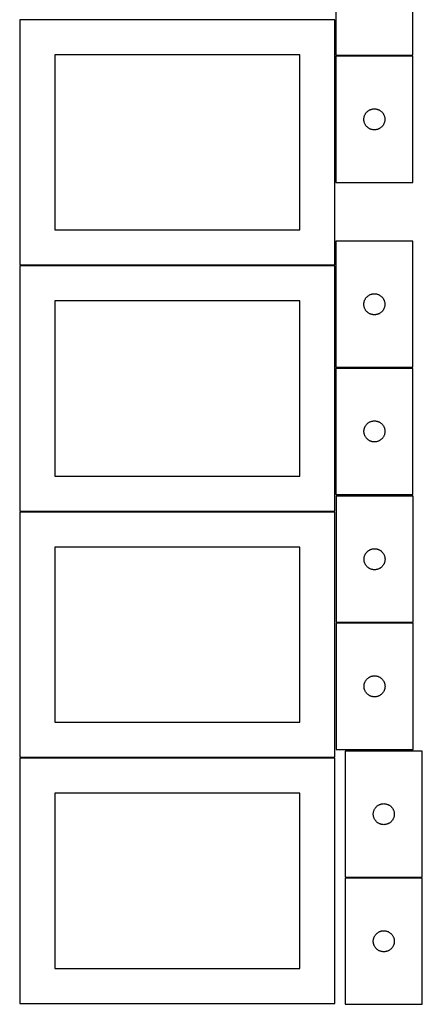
# Model space of a CAD drawing. Header units: millimetres. Extents: x 7 to 1493, y 7 to 2993.
# Tile 2 of 12: x 910 to 1485, y 7 to 1412. Entities that reach past the tile are written whole.
import ezdxf

# ---------------------------------------------------------------- set-up
doc = ezdxf.new("R2010")
doc.units = ezdxf.units.MM
doc.layers.add('COMMON', color=5, linetype='CONTINUOUS', true_color=0x0000ff)
doc.layers.add('CUT', color=7, linetype='CONTINUOUS', true_color=0x000000)

msp = doc.modelspace()

# ---------------------------------------------------------------- linework, layer by layer
at = {"layer": 'COMMON'}
for p, q in [((1360.299609, 1412.338757), (1360.299609, 1361.673126)), ((1360.299609, 1360.173125), (1360.299609, 1180.173125)), ((1471.04961, 1360.923126), (1361.04961, 1360.923126)), ((1360.299609, 1096.116913), (1360.299609, 1062.338757)), ((1359.549609, 1061.588757), (909.549609, 1061.588757)), ((1360.299609, 1060.838756), (1360.299609, 916.116913)), ((1361.159167, 915.366912), (1471.04961, 915.366912)), ((909.549609, 710.088755), (1359.549609, 710.088755)), ((1471.312111, 551.328945), (1361.312111, 551.328945)), ((1359.549609, 358.588755), (909.549609, 358.588755)), ((1484.557177, 187.298615), (1374.557177, 187.298615))]:
    msp.add_line(p, q, dxfattribs=at)
at = {"layer": 'CUT'}
for p, q in [((1361.04961, 1541.673126), (1361.04961, 1361.673126)), ((1471.04961, 1361.673126), (1471.04961, 1541.673126)), ((1359.549609, 1412.338757), (909.549609, 1412.338757)), ((909.549609, 1412.338757), (909.549609, 1062.338757)), ((1359.549609, 1062.338757), (1359.549609, 1412.338757)), ((1309.549609, 1362.338757), (959.549609, 1362.338757)), ((959.549609, 1362.338757), (959.549609, 1112.338757)), ((1309.549609, 1112.338757), (1309.549609, 1362.338757)), ((1361.04961, 1361.673126), (1471.04961, 1361.673126)), ((1471.04961, 1360.173125), (1361.04961, 1360.173125)), ((1361.04961, 1360.173125), (1361.04961, 1180.173125)), ((1471.04961, 1180.173125), (1471.04961, 1360.173125)), ((1404.052021, 1279.176339), (1404.531403, 1279.782022)), ((1404.531403, 1279.782022), (1405.04133, 1280.362225)), ((1405.04133, 1280.362225), (1405.580448, 1280.915407)), ((1405.580448, 1280.915407), (1406.147328, 1281.440104)), ((1406.147328, 1281.440104), (1406.740468, 1281.934922)), ((1406.740468, 1281.934922), (1407.358294, 1282.39855)), ((1407.358294, 1282.39855), (1407.999167, 1282.829758)), ((1407.999167, 1282.829758), (1408.661389, 1283.227403)), ((1408.661389, 1283.227403), (1409.343203, 1283.590431)), ((1409.343203, 1283.590431), (1410.042801, 1283.917878)), ((1410.042801, 1283.917878), (1410.758329, 1284.208877)), ((1410.758329, 1284.208877), (1411.487888, 1284.462655)), ((1411.487888, 1284.462655), (1412.229543, 1284.678541)), ((1412.229543, 1284.678541), (1412.981329, 1284.85596)), ((1412.981329, 1284.85596), (1413.741251, 1284.994443)), ((1413.741251, 1284.994443), (1414.507295, 1285.093623)), ((1414.507295, 1285.093623), (1415.277429, 1285.153236)), ((1415.277429, 1285.153236), (1416.04961, 1285.173125)), ((1416.04961, 1285.173125), (1416.821791, 1285.153236)), ((1416.821791, 1285.153236), (1417.591925, 1285.093623)), ((1417.591925, 1285.093623), (1418.357969, 1284.994443)), ((1418.357969, 1284.994443), (1419.117891, 1284.85596)), ((1419.117891, 1284.85596), (1419.869677, 1284.678541)), ((1419.869677, 1284.678541), (1420.611332, 1284.462655)), ((1420.611332, 1284.462655), (1421.340891, 1284.208877)), ((1421.340891, 1284.208877), (1422.056419, 1283.917878)), ((1422.056419, 1283.917878), (1422.756017, 1283.590431)), ((1422.756017, 1283.590431), (1423.437831, 1283.227403)), ((1423.437831, 1283.227403), (1424.100053, 1282.829758)), ((1424.100053, 1282.829758), (1424.740926, 1282.39855)), ((1424.740926, 1282.39855), (1425.358752, 1281.934922)), ((1425.358752, 1281.934922), (1425.951892, 1281.440104)), ((1425.951892, 1281.440104), (1426.518772, 1280.915407)), ((1426.518772, 1280.915407), (1427.05789, 1280.362225)), ((1427.05789, 1280.362225), (1427.567817, 1279.782022)), ((1427.567817, 1279.782022), (1428.047199, 1279.176339)), ((1401.054583, 1270.559343), (1401.094347, 1271.330757)), ((1401.054583, 1269.786906), (1401.054583, 1270.559343)), ((1401.094347, 1269.015493), (1401.054583, 1269.786906)), ((1401.094347, 1271.330757), (1401.17377, 1272.0991)), ((1401.17377, 1268.247149), (1401.094347, 1269.015493)), ((1401.17377, 1272.0991), (1401.292641, 1272.862336)), ((1401.292641, 1267.483913), (1401.17377, 1268.247149)), ((1401.292641, 1272.862336), (1401.450644, 1273.618441)), ((1401.450644, 1266.727808), (1401.292641, 1267.483913)), ((1401.450644, 1273.618441), (1401.647362, 1274.365409)), ((1401.647362, 1265.98084), (1401.450644, 1266.727808)), ((1401.647362, 1274.365409), (1401.882272, 1275.10126)), ((1401.882272, 1265.244989), (1401.647362, 1265.98084)), ((1401.882272, 1275.10126), (1402.15475, 1275.824043)), ((1402.15475, 1275.824043), (1402.464076, 1276.53184)), ((1402.464076, 1276.53184), (1402.809428, 1277.222776)), ((1402.809428, 1277.222776), (1403.189891, 1277.895017)), ((1403.189891, 1277.895017), (1403.604455, 1278.54678)), ((1403.604455, 1278.54678), (1404.052021, 1279.176339)), ((1428.047199, 1279.176339), (1428.494765, 1278.54678)), ((1428.494765, 1278.54678), (1428.909329, 1277.895017)), ((1428.909329, 1277.895017), (1429.289792, 1277.222776)), ((1429.289792, 1277.222776), (1429.635144, 1276.53184)), ((1429.635144, 1276.53184), (1429.94447, 1275.824043)), ((1429.94447, 1275.824043), (1430.216948, 1275.10126)), ((1430.216948, 1275.10126), (1430.451858, 1274.365409)), ((1430.451858, 1265.98084), (1430.216948, 1265.244989)), ((1430.451858, 1274.365409), (1430.648576, 1273.618441)), ((1430.648576, 1266.727808), (1430.451858, 1265.98084)), ((1430.648576, 1273.618441), (1430.806579, 1272.862336)), ((1430.806579, 1267.483913), (1430.648576, 1266.727808)), ((1430.806579, 1272.862336), (1430.92545, 1272.0991)), ((1430.92545, 1268.247149), (1430.806579, 1267.483913)), ((1430.92545, 1272.0991), (1431.004873, 1271.330757)), ((1431.004873, 1269.015493), (1430.92545, 1268.247149)), ((1431.004873, 1271.330757), (1431.044637, 1270.559343)), ((1431.044637, 1269.786906), (1431.004873, 1269.015493)), ((1431.044637, 1270.559343), (1431.044637, 1269.786906)), ((1402.15475, 1264.522206), (1401.882272, 1265.244989)), ((1402.464076, 1263.814409), (1402.15475, 1264.522206)), ((1402.809428, 1263.123473), (1402.464076, 1263.814409)), ((1403.189891, 1262.451233), (1402.809428, 1263.123473)), ((1403.604455, 1261.799469), (1403.189891, 1262.451233)), ((1404.052021, 1261.16991), (1403.604455, 1261.799469)), ((1404.531403, 1260.564227), (1404.052021, 1261.16991)), ((1405.04133, 1259.984025), (1404.531403, 1260.564227)), ((1405.580448, 1259.430842), (1405.04133, 1259.984025)), ((1406.147328, 1258.906146), (1405.580448, 1259.430842)), ((1406.740468, 1258.411328), (1406.147328, 1258.906146)), ((1407.358294, 1257.9477), (1406.740468, 1258.411328)), ((1407.999167, 1257.516491), (1407.358294, 1257.9477)), ((1408.661389, 1257.118846), (1407.999167, 1257.516491)), ((1409.343203, 1256.755818), (1408.661389, 1257.118846)), ((1410.042801, 1256.428371), (1409.343203, 1256.755818)), ((1410.758329, 1256.137372), (1410.042801, 1256.428371)), ((1411.487888, 1255.883594), (1410.758329, 1256.137372)), ((1412.229543, 1255.667709), (1411.487888, 1255.883594)), ((1412.981329, 1255.490289), (1412.229543, 1255.667709)), ((1413.741251, 1255.351806), (1412.981329, 1255.490289)), ((1414.507295, 1255.252626), (1413.741251, 1255.351806)), ((1415.277429, 1255.193013), (1414.507295, 1255.252626)), ((1416.04961, 1255.173125), (1415.277429, 1255.193013)), ((1416.821791, 1255.193013), (1416.04961, 1255.173125)), ((1417.591925, 1255.252626), (1416.821791, 1255.193013)), ((1418.357969, 1255.351806), (1417.591925, 1255.252626)), ((1419.117891, 1255.490289), (1418.357969, 1255.351806)), ((1419.869677, 1255.667709), (1419.117891, 1255.490289)), ((1420.611332, 1255.883594), (1419.869677, 1255.667709)), ((1421.340891, 1256.137372), (1420.611332, 1255.883594)), ((1422.056419, 1256.428371), (1421.340891, 1256.137372)), ((1422.756017, 1256.755818), (1422.056419, 1256.428371)), ((1423.437831, 1257.118846), (1422.756017, 1256.755818)), ((1424.100053, 1257.516491), (1423.437831, 1257.118846)), ((1424.740926, 1257.9477), (1424.100053, 1257.516491)), ((1425.358752, 1258.411328), (1424.740926, 1257.9477)), ((1425.951892, 1258.906146), (1425.358752, 1258.411328)), ((1426.518772, 1259.430842), (1425.951892, 1258.906146)), ((1427.05789, 1259.984025), (1426.518772, 1259.430842)), ((1427.567817, 1260.564227), (1427.05789, 1259.984025)), ((1428.047199, 1261.16991), (1427.567817, 1260.564227)), ((1428.494765, 1261.799469), (1428.047199, 1261.16991)), ((1428.909329, 1262.451233), (1428.494765, 1261.799469)), ((1429.289792, 1263.123473), (1428.909329, 1262.451233)), ((1429.635144, 1263.814409), (1429.289792, 1263.123473)), ((1429.94447, 1264.522206), (1429.635144, 1263.814409)), ((1430.216948, 1265.244989), (1429.94447, 1264.522206)), ((1361.04961, 1180.173125), (1471.04961, 1180.173125)), ((959.549609, 1112.338757), (1309.549609, 1112.338757)), ((1471.04961, 1096.116913), (1361.04961, 1096.116913)), ((1361.04961, 1096.116913), (1361.04961, 916.116913)), ((1471.04961, 916.116913), (1471.04961, 1096.116913)), ((909.549609, 1062.338757), (1359.549609, 1062.338757)), ((1359.549609, 1060.838756), (909.549609, 1060.838756)), ((909.549609, 1060.838756), (909.549609, 710.838756)), ((1359.549609, 710.838756), (1359.549609, 1060.838756)), ((1402.15475, 1011.767832), (1402.464076, 1012.475629)), ((1402.464076, 1012.475629), (1402.809428, 1013.166564)), ((1402.809428, 1013.166564), (1403.189891, 1013.838805)), ((1403.189891, 1013.838805), (1403.604455, 1014.490569)), ((1403.604455, 1014.490569), (1404.052021, 1015.120127)), ((1404.052021, 1015.120127), (1404.531403, 1015.725811)), ((1404.531403, 1015.725811), (1405.04133, 1016.306013)), ((1405.04133, 1016.306013), (1405.580448, 1016.859196)), ((1405.580448, 1016.859196), (1406.147328, 1017.383892)), ((1406.147328, 1017.383892), (1406.740468, 1017.87871)), ((1406.740468, 1017.87871), (1407.358294, 1018.342338)), ((1407.358294, 1018.342338), (1407.999167, 1018.773547)), ((1407.999167, 1018.773547), (1408.661389, 1019.171192)), ((1408.661389, 1019.171192), (1409.343203, 1019.534219)), ((1409.343203, 1019.534219), (1410.042801, 1019.861667)), ((1410.042801, 1019.861667), (1410.758329, 1020.152666)), ((1410.758329, 1020.152666), (1411.487888, 1020.406444)), ((1411.487888, 1020.406444), (1412.229543, 1020.622329)), ((1412.229543, 1020.622329), (1412.981329, 1020.799749)), ((1412.981329, 1020.799749), (1413.741251, 1020.938232)), ((1413.741251, 1020.938232), (1414.507295, 1021.037411)), ((1414.507295, 1021.037411), (1415.277429, 1021.097025)), ((1415.277429, 1021.097025), (1416.04961, 1021.116913)), ((1416.04961, 1021.116913), (1416.821791, 1021.097025)), ((1416.821791, 1021.097025), (1417.591925, 1021.037411)), ((1417.591925, 1021.037411), (1418.357969, 1020.938232)), ((1418.357969, 1020.938232), (1419.117891, 1020.799749)), ((1419.117891, 1020.799749), (1419.869677, 1020.622329)), ((1419.869677, 1020.622329), (1420.611332, 1020.406444)), ((1420.611332, 1020.406444), (1421.340891, 1020.152666)), ((1421.340891, 1020.152666), (1422.056419, 1019.861667)), ((1422.056419, 1019.861667), (1422.756017, 1019.534219)), ((1422.756017, 1019.534219), (1423.437831, 1019.171192)), ((1423.437831, 1019.171192), (1424.100053, 1018.773547)), ((1424.100053, 1018.773547), (1424.740926, 1018.342338)), ((1424.740926, 1018.342338), (1425.358752, 1017.87871)), ((1425.358752, 1017.87871), (1425.951892, 1017.383892)), ((1425.951892, 1017.383892), (1426.518772, 1016.859196)), ((1426.518772, 1016.859196), (1427.05789, 1016.306013)), ((1427.05789, 1016.306013), (1427.567817, 1015.725811)), ((1427.567817, 1015.725811), (1428.047199, 1015.120127)), ((1428.047199, 1015.120127), (1428.494765, 1014.490569)), ((1428.494765, 1014.490569), (1428.909329, 1013.838805)), ((1428.909329, 1013.838805), (1429.289792, 1013.166564)), ((1429.289792, 1013.166564), (1429.635144, 1012.475629)), ((1429.635144, 1012.475629), (1429.94447, 1011.767832)), ((1309.549609, 1010.838756), (959.549609, 1010.838756)), ((959.549609, 1010.838756), (959.549609, 760.838756)), ((1309.549609, 760.838756), (1309.549609, 1010.838756)), ((1401.054583, 1006.503132), (1401.094347, 1007.274545)), ((1401.054583, 1005.730695), (1401.054583, 1006.503132)), ((1401.094347, 1004.959281), (1401.054583, 1005.730695)), ((1401.094347, 1007.274545), (1401.17377, 1008.042889)), ((1401.17377, 1004.190938), (1401.094347, 1004.959281)), ((1401.17377, 1008.042889), (1401.292641, 1008.806125)), ((1401.292641, 1003.427702), (1401.17377, 1004.190938)), ((1401.292641, 1008.806125), (1401.450644, 1009.562229)), ((1401.450644, 1002.671597), (1401.292641, 1003.427702)), ((1401.450644, 1009.562229), (1401.647362, 1010.309198)), ((1401.647362, 1001.924629), (1401.450644, 1002.671597)), ((1401.647362, 1010.309198), (1401.882272, 1011.045049)), ((1401.882272, 1001.188778), (1401.647362, 1001.924629)), ((1401.882272, 1011.045049), (1402.15475, 1011.767832)), ((1402.15475, 1000.465995), (1401.882272, 1001.188778)), ((1402.464076, 999.758197), (1402.15475, 1000.465995)), ((1402.809428, 999.067262), (1402.464076, 999.758197)), ((1403.189891, 998.395021), (1402.809428, 999.067262)), ((1403.604455, 997.743257), (1403.189891, 998.395021)), ((1428.909329, 998.395021), (1428.494765, 997.743257)), ((1429.289792, 999.067262), (1428.909329, 998.395021)), ((1429.635144, 999.758197), (1429.289792, 999.067262)), ((1429.94447, 1000.465995), (1429.635144, 999.758197)), ((1429.94447, 1011.767832), (1430.216948, 1011.045049)), ((1430.216948, 1001.188778), (1429.94447, 1000.465995)), ((1430.216948, 1011.045049), (1430.451858, 1010.309198)), ((1430.451858, 1001.924629), (1430.216948, 1001.188778)), ((1430.451858, 1010.309198), (1430.648576, 1009.562229)), ((1430.648576, 1002.671597), (1430.451858, 1001.924629)), ((1430.648576, 1009.562229), (1430.806579, 1008.806125)), ((1430.806579, 1003.427702), (1430.648576, 1002.671597)), ((1430.806579, 1008.806125), (1430.92545, 1008.042889)), ((1430.92545, 1004.190938), (1430.806579, 1003.427702)), ((1430.92545, 1008.042889), (1431.004873, 1007.274545)), ((1431.004873, 1004.959281), (1430.92545, 1004.190938)), ((1431.004873, 1007.274545), (1431.044637, 1006.503132)), ((1431.044637, 1005.730695), (1431.004873, 1004.959281)), ((1431.044637, 1006.503132), (1431.044637, 1005.730695)), ((1404.052021, 997.113699), (1403.604455, 997.743257)), ((1404.531403, 996.508016), (1404.052021, 997.113699)), ((1405.04133, 995.927813), (1404.531403, 996.508016)), ((1405.580448, 995.37463), (1405.04133, 995.927813)), ((1406.147328, 994.849934), (1405.580448, 995.37463)), ((1406.740468, 994.355116), (1406.147328, 994.849934)), ((1407.358294, 993.891488), (1406.740468, 994.355116)), ((1407.999167, 993.46028), (1407.358294, 993.891488)), ((1408.661389, 993.062635), (1407.999167, 993.46028)), ((1409.343203, 992.699607), (1408.661389, 993.062635)), ((1410.042801, 992.37216), (1409.343203, 992.699607)), ((1410.758329, 992.081161), (1410.042801, 992.37216)), ((1411.487888, 991.827383), (1410.758329, 992.081161)), ((1412.229543, 991.611497), (1411.487888, 991.827383)), ((1412.981329, 991.434078), (1412.229543, 991.611497)), ((1413.741251, 991.295595), (1412.981329, 991.434078)), ((1414.507295, 991.196415), (1413.741251, 991.295595)), ((1415.277429, 991.136802), (1414.507295, 991.196415)), ((1416.04961, 991.116913), (1415.277429, 991.136802)), ((1416.821791, 991.136802), (1416.04961, 991.116913)), ((1417.591925, 991.196415), (1416.821791, 991.136802)), ((1418.357969, 991.295595), (1417.591925, 991.196415)), ((1419.117891, 991.434078), (1418.357969, 991.295595)), ((1419.869677, 991.611497), (1419.117891, 991.434078)), ((1420.611332, 991.827383), (1419.869677, 991.611497)), ((1421.340891, 992.081161), (1420.611332, 991.827383)), ((1422.056419, 992.37216), (1421.340891, 992.081161)), ((1422.756017, 992.699607), (1422.056419, 992.37216)), ((1423.437831, 993.062635), (1422.756017, 992.699607)), ((1424.100053, 993.46028), (1423.437831, 993.062635)), ((1424.740926, 993.891488), (1424.100053, 993.46028)), ((1425.358752, 994.355116), (1424.740926, 993.891488)), ((1425.951892, 994.849934), (1425.358752, 994.355116)), ((1426.518772, 995.37463), (1425.951892, 994.849934)), ((1427.05789, 995.927813), (1426.518772, 995.37463)), ((1427.567817, 996.508016), (1427.05789, 995.927813)), ((1428.047199, 997.113699), (1427.567817, 996.508016)), ((1428.494765, 997.743257), (1428.047199, 997.113699)), ((1361.04961, 916.116913), (1471.04961, 916.116913)), ((1471.159167, 914.616912), (1361.159167, 914.616912)), ((1361.159167, 914.616912), (1361.159167, 734.616912)), ((1471.159167, 734.616912), (1471.159167, 914.616912)), ((1401.756919, 828.809197), (1401.991829, 829.545048)), ((1401.991829, 829.545048), (1402.264308, 830.267831)), ((1402.264308, 830.267831), (1402.573633, 830.975628)), ((1402.573633, 830.975628), (1402.918985, 831.666563)), ((1402.918985, 831.666563), (1403.299448, 832.338804)), ((1403.299448, 832.338804), (1403.714012, 832.990568)), ((1403.714012, 832.990568), (1404.161578, 833.620126)), ((1404.161578, 833.620126), (1404.64096, 834.22581)), ((1404.64096, 834.22581), (1405.150887, 834.806012)), ((1405.150887, 834.806012), (1405.690005, 835.359195)), ((1405.690005, 835.359195), (1406.256885, 835.883891)), ((1406.256885, 835.883891), (1406.850025, 836.378709)), ((1406.850025, 836.378709), (1407.467851, 836.842337)), ((1407.467851, 836.842337), (1408.108724, 837.273546)), ((1408.108724, 837.273546), (1408.770946, 837.671191)), ((1408.770946, 837.671191), (1409.45276, 838.034218)), ((1409.45276, 838.034218), (1410.152359, 838.361666)), ((1410.152359, 838.361666), (1410.867886, 838.652665)), ((1410.867886, 838.652665), (1411.597445, 838.906443)), ((1411.597445, 838.906443), (1412.3391, 839.122328)), ((1412.3391, 839.122328), (1413.090886, 839.299748)), ((1413.090886, 839.299748), (1413.850808, 839.438231)), ((1413.850808, 839.438231), (1414.616852, 839.53741)), ((1414.616852, 839.53741), (1415.386986, 839.597024)), ((1415.386986, 839.597024), (1416.159167, 839.616912)), ((1416.159167, 839.616912), (1416.931348, 839.597024)), ((1416.931348, 839.597024), (1417.701482, 839.53741)), ((1417.701482, 839.53741), (1418.467526, 839.438231)), ((1418.467526, 839.438231), (1419.227448, 839.299748)), ((1419.227448, 839.299748), (1419.979234, 839.122328)), ((1419.979234, 839.122328), (1420.72089, 838.906443)), ((1420.72089, 838.906443), (1421.450448, 838.652665)), ((1421.450448, 838.652665), (1422.165976, 838.361666)), ((1422.165976, 838.361666), (1422.865574, 838.034218)), ((1422.865574, 838.034218), (1423.547388, 837.671191)), ((1423.547388, 837.671191), (1424.20961, 837.273546)), ((1424.20961, 837.273546), (1424.850484, 836.842337)), ((1424.850484, 836.842337), (1425.468309, 836.378709)), ((1425.468309, 836.378709), (1426.061449, 835.883891)), ((1426.061449, 835.883891), (1426.628329, 835.359195)), ((1426.628329, 835.359195), (1427.167448, 834.806012)), ((1427.167448, 834.806012), (1427.677374, 834.22581)), ((1427.677374, 834.22581), (1428.156756, 833.620126)), ((1428.156756, 833.620126), (1428.604322, 832.990568)), ((1428.604322, 832.990568), (1429.018887, 832.338804)), ((1429.018887, 832.338804), (1429.399349, 831.666563)), ((1429.399349, 831.666563), (1429.744701, 830.975628)), ((1429.744701, 830.975628), (1430.054027, 830.267831)), ((1430.054027, 830.267831), (1430.326506, 829.545048)), ((1430.326506, 829.545048), (1430.561415, 828.809197)), ((1401.16414, 825.003131), (1401.203904, 825.774544)), ((1401.16414, 824.230694), (1401.16414, 825.003131)), ((1401.203904, 823.45928), (1401.16414, 824.230694)), ((1401.203904, 825.774544), (1401.283327, 826.542888)), ((1401.283327, 822.690937), (1401.203904, 823.45928)), ((1401.283327, 826.542888), (1401.402198, 827.306124)), ((1401.402198, 821.927701), (1401.283327, 822.690937)), ((1401.402198, 827.306124), (1401.560202, 828.062228)), ((1401.560202, 821.171596), (1401.402198, 821.927701)), ((1401.560202, 828.062228), (1401.756919, 828.809197)), ((1401.756919, 820.424628), (1401.560202, 821.171596)), ((1401.991829, 819.688777), (1401.756919, 820.424628)), ((1402.264308, 818.965994), (1401.991829, 819.688777)), ((1402.573633, 818.258196), (1402.264308, 818.965994)), ((1402.918985, 817.567261), (1402.573633, 818.258196)), ((1403.299448, 816.89502), (1402.918985, 817.567261)), ((1403.714012, 816.243256), (1403.299448, 816.89502)), ((1404.161578, 815.613698), (1403.714012, 816.243256)), ((1404.64096, 815.008015), (1404.161578, 815.613698)), ((1428.156756, 815.613698), (1427.677374, 815.008015)), ((1428.604322, 816.243256), (1428.156756, 815.613698)), ((1429.018887, 816.89502), (1428.604322, 816.243256)), ((1429.399349, 817.567261), (1429.018887, 816.89502)), ((1429.744701, 818.258196), (1429.399349, 817.567261)), ((1430.054027, 818.965994), (1429.744701, 818.258196)), ((1430.326506, 819.688777), (1430.054027, 818.965994)), ((1430.561415, 820.424628), (1430.326506, 819.688777)), ((1430.561415, 828.809197), (1430.758133, 828.062228)), ((1430.758133, 821.171596), (1430.561415, 820.424628)), ((1430.758133, 828.062228), (1430.916136, 827.306124)), ((1430.916136, 821.927701), (1430.758133, 821.171596)), ((1430.916136, 827.306124), (1431.035007, 826.542888)), ((1431.035007, 822.690937), (1430.916136, 821.927701)), ((1431.035007, 826.542888), (1431.11443, 825.774544)), ((1431.11443, 823.45928), (1431.035007, 822.690937)), ((1431.11443, 825.774544), (1431.154194, 825.003131)), ((1431.154194, 824.230694), (1431.11443, 823.45928)), ((1431.154194, 825.003131), (1431.154194, 824.230694)), ((1405.150887, 814.427812), (1404.64096, 815.008015)), ((1405.690005, 813.874629), (1405.150887, 814.427812)), ((1406.256885, 813.349933), (1405.690005, 813.874629)), ((1406.850025, 812.855115), (1406.256885, 813.349933)), ((1407.467851, 812.391487), (1406.850025, 812.855115)), ((1408.108724, 811.960279), (1407.467851, 812.391487)), ((1408.770946, 811.562634), (1408.108724, 811.960279)), ((1409.45276, 811.199606), (1408.770946, 811.562634)), ((1410.152359, 810.872159), (1409.45276, 811.199606)), ((1410.867886, 810.58116), (1410.152359, 810.872159)), ((1411.597445, 810.327382), (1410.867886, 810.58116)), ((1412.3391, 810.111496), (1411.597445, 810.327382)), ((1413.090886, 809.934077), (1412.3391, 810.111496)), ((1413.850808, 809.795594), (1413.090886, 809.934077)), ((1414.616852, 809.696414), (1413.850808, 809.795594)), ((1415.386986, 809.636801), (1414.616852, 809.696414)), ((1416.159167, 809.616912), (1415.386986, 809.636801)), ((1416.931348, 809.636801), (1416.159167, 809.616912)), ((1417.701482, 809.696414), (1416.931348, 809.636801)), ((1418.467526, 809.795594), (1417.701482, 809.696414)), ((1419.227448, 809.934077), (1418.467526, 809.795594)), ((1419.979234, 810.111496), (1419.227448, 809.934077)), ((1420.72089, 810.327382), (1419.979234, 810.111496)), ((1421.450448, 810.58116), (1420.72089, 810.327382)), ((1422.165976, 810.872159), (1421.450448, 810.58116)), ((1422.865574, 811.199606), (1422.165976, 810.872159)), ((1423.547388, 811.562634), (1422.865574, 811.199606)), ((1424.20961, 811.960279), (1423.547388, 811.562634)), ((1424.850484, 812.391487), (1424.20961, 811.960279)), ((1425.468309, 812.855115), (1424.850484, 812.391487)), ((1426.061449, 813.349933), (1425.468309, 812.855115)), ((1426.628329, 813.874629), (1426.061449, 813.349933)), ((1427.167448, 814.427812), (1426.628329, 813.874629)), ((1427.677374, 815.008015), (1427.167448, 814.427812)), ((959.549609, 760.838756), (1309.549609, 760.838756)), ((1361.159167, 734.616912), (1471.159167, 734.616912)), ((1361.312111, 732.078945), (1361.312111, 552.078945)), ((1471.312111, 732.078945), (1361.312111, 732.078945)), ((1471.312111, 552.078945), (1471.312111, 732.078945)), ((909.549609, 710.838756), (1359.549609, 710.838756)), ((1359.549609, 709.338755), (909.549609, 709.338755)), ((909.549609, 709.338755), (909.549609, 359.338755)), ((1359.549609, 359.338755), (1359.549609, 709.338755)), ((1309.549609, 659.338755), (959.549609, 659.338755)), ((959.549609, 659.338755), (959.549609, 409.338755)), ((1309.549609, 409.338755), (1309.549609, 659.338755)), ((1401.909863, 646.271229), (1402.144773, 647.00708)), ((1402.144773, 647.00708), (1402.417252, 647.729863)), ((1402.417252, 647.729863), (1402.726578, 648.43766)), ((1402.726578, 648.43766), (1403.071929, 649.128596)), ((1403.071929, 649.128596), (1403.452392, 649.800837)), ((1403.452392, 649.800837), (1403.866956, 650.4526)), ((1403.866956, 650.4526), (1404.314523, 651.082159)), ((1404.314523, 651.082159), (1404.793905, 651.687842)), ((1404.793905, 651.687842), (1405.303831, 652.268045)), ((1405.303831, 652.268045), (1405.842949, 652.821227)), ((1405.842949, 652.821227), (1406.40983, 653.345924)), ((1406.40983, 653.345924), (1407.002969, 653.840742)), ((1407.002969, 653.840742), (1407.620795, 654.30437)), ((1407.620795, 654.30437), (1408.261669, 654.735578)), ((1408.261669, 654.735578), (1408.92389, 655.133223)), ((1408.92389, 655.133223), (1409.605705, 655.496251)), ((1409.605705, 655.496251), (1410.305303, 655.823698)), ((1410.305303, 655.823698), (1411.02083, 656.114697)), ((1411.02083, 656.114697), (1411.750389, 656.368475)), ((1411.750389, 656.368475), (1412.492045, 656.58436)), ((1412.492045, 656.58436), (1413.24383, 656.76178)), ((1413.24383, 656.76178), (1414.003753, 656.900263)), ((1414.003753, 656.900263), (1414.769797, 656.999443)), ((1414.769797, 656.999443), (1415.53993, 657.059056)), ((1415.53993, 657.059056), (1416.312111, 657.078945)), ((1416.312111, 657.078945), (1417.084293, 657.059056)), ((1417.084293, 657.059056), (1417.854426, 656.999443)), ((1417.854426, 656.999443), (1418.62047, 656.900263)), ((1418.62047, 656.900263), (1419.380392, 656.76178)), ((1419.380392, 656.76178), (1420.132178, 656.58436)), ((1420.132178, 656.58436), (1420.873834, 656.368475)), ((1420.873834, 656.368475), (1421.603393, 656.114697)), ((1421.603393, 656.114697), (1422.31892, 655.823698)), ((1422.31892, 655.823698), (1423.018518, 655.496251)), ((1423.018518, 655.496251), (1423.700332, 655.133223)), ((1423.700332, 655.133223), (1424.362554, 654.735578)), ((1424.362554, 654.735578), (1425.003428, 654.30437)), ((1425.003428, 654.30437), (1425.621254, 653.840742)), ((1425.621254, 653.840742), (1426.214393, 653.345924)), ((1426.214393, 653.345924), (1426.781274, 652.821227)), ((1426.781274, 652.821227), (1427.320392, 652.268045)), ((1427.320392, 652.268045), (1427.830318, 651.687842)), ((1427.830318, 651.687842), (1428.3097, 651.082159)), ((1428.3097, 651.082159), (1428.757267, 650.4526)), ((1428.757267, 650.4526), (1429.171831, 649.800837)), ((1429.171831, 649.800837), (1429.552293, 649.128596)), ((1429.552293, 649.128596), (1429.897645, 648.43766)), ((1429.897645, 648.43766), (1430.206971, 647.729863)), ((1430.206971, 647.729863), (1430.47945, 647.00708)), ((1430.47945, 647.00708), (1430.71436, 646.271229)), ((1401.317084, 642.465163), (1401.356849, 643.236577)), ((1401.317084, 641.692726), (1401.317084, 642.465163)), ((1401.356849, 640.921313), (1401.317084, 641.692726)), ((1401.356849, 643.236577), (1401.436271, 644.00492)), ((1401.436271, 640.152969), (1401.356849, 640.921313)), ((1401.436271, 644.00492), (1401.555142, 644.768156)), ((1401.555142, 639.389733), (1401.436271, 640.152969)), ((1401.555142, 644.768156), (1401.713146, 645.524261)), ((1401.713146, 638.633628), (1401.555142, 639.389733)), ((1401.713146, 645.524261), (1401.909863, 646.271229)), ((1401.909863, 637.88666), (1401.713146, 638.633628)), ((1402.144773, 637.150809), (1401.909863, 637.88666)), ((1402.417252, 636.428026), (1402.144773, 637.150809)), ((1402.726578, 635.720229), (1402.417252, 636.428026)), ((1403.071929, 635.029293), (1402.726578, 635.720229)), ((1403.452392, 634.357053), (1403.071929, 635.029293)), ((1403.866956, 633.705289), (1403.452392, 634.357053)), ((1404.314523, 633.07573), (1403.866956, 633.705289)), ((1404.793905, 632.470047), (1404.314523, 633.07573)), ((1428.3097, 633.07573), (1427.830318, 632.470047)), ((1428.757267, 633.705289), (1428.3097, 633.07573)), ((1429.171831, 634.357053), (1428.757267, 633.705289)), ((1429.552293, 635.029293), (1429.171831, 634.357053)), ((1429.897645, 635.720229), (1429.552293, 635.029293)), ((1430.206971, 636.428026), (1429.897645, 635.720229)), ((1430.47945, 637.150809), (1430.206971, 636.428026)), ((1430.71436, 637.88666), (1430.47945, 637.150809)), ((1430.71436, 646.271229), (1430.911077, 645.524261)), ((1430.911077, 638.633628), (1430.71436, 637.88666)), ((1430.911077, 645.524261), (1431.069081, 644.768156)), ((1431.069081, 639.389733), (1430.911077, 638.633628)), ((1431.069081, 644.768156), (1431.187952, 644.00492)), ((1431.187952, 640.152969), (1431.069081, 639.389733)), ((1431.187952, 644.00492), (1431.267374, 643.236577)), ((1431.267374, 640.921313), (1431.187952, 640.152969)), ((1431.267374, 643.236577), (1431.307138, 642.465163)), ((1431.307138, 641.692726), (1431.267374, 640.921313)), ((1431.307138, 642.465163), (1431.307138, 641.692726)), ((1405.303831, 631.889844), (1404.793905, 632.470047)), ((1405.842949, 631.336662), (1405.303831, 631.889844)), ((1406.40983, 630.811966), (1405.842949, 631.336662)), ((1407.002969, 630.317147), (1406.40983, 630.811966)), ((1407.620795, 629.85352), (1407.002969, 630.317147)), ((1408.261669, 629.422311), (1407.620795, 629.85352)), ((1408.92389, 629.024666), (1408.261669, 629.422311)), ((1409.605705, 628.661638), (1408.92389, 629.024666)), ((1410.305303, 628.334191), (1409.605705, 628.661638)), ((1411.02083, 628.043192), (1410.305303, 628.334191)), ((1411.750389, 627.789414), (1411.02083, 628.043192)), ((1412.492045, 627.573529), (1411.750389, 627.789414)), ((1413.24383, 627.396109), (1412.492045, 627.573529)), ((1414.003753, 627.257626), (1413.24383, 627.396109)), ((1414.769797, 627.158446), (1414.003753, 627.257626)), ((1415.53993, 627.098833), (1414.769797, 627.158446)), ((1416.312111, 627.078945), (1415.53993, 627.098833)), ((1417.084293, 627.098833), (1416.312111, 627.078945)), ((1417.854426, 627.158446), (1417.084293, 627.098833)), ((1418.62047, 627.257626), (1417.854426, 627.158446)), ((1419.380392, 627.396109), (1418.62047, 627.257626)), ((1420.132178, 627.573529), (1419.380392, 627.396109)), ((1420.873834, 627.789414), (1420.132178, 627.573529)), ((1421.603393, 628.043192), (1420.873834, 627.789414)), ((1422.31892, 628.334191), (1421.603393, 628.043192)), ((1423.018518, 628.661638), (1422.31892, 628.334191)), ((1423.700332, 629.024666), (1423.018518, 628.661638)), ((1424.362554, 629.422311), (1423.700332, 629.024666)), ((1425.003428, 629.85352), (1424.362554, 629.422311)), ((1425.621254, 630.317147), (1425.003428, 629.85352)), ((1426.214393, 630.811966), (1425.621254, 630.317147)), ((1426.781274, 631.336662), (1426.214393, 630.811966)), ((1427.320392, 631.889844), (1426.781274, 631.336662)), ((1427.830318, 632.470047), (1427.320392, 631.889844)), ((1361.312111, 552.078945), (1471.312111, 552.078945)), ((1471.312111, 550.578944), (1361.312111, 550.578944)), ((1361.312111, 550.578944), (1361.312111, 370.578944)), ((1471.312111, 370.578944), (1471.312111, 550.578944)), ((1401.555142, 463.268155), (1401.713146, 464.02426)), ((1401.713146, 464.02426), (1401.909863, 464.771228)), ((1401.909863, 464.771228), (1402.144773, 465.507079)), ((1402.144773, 465.507079), (1402.417252, 466.229862)), ((1402.417252, 466.229862), (1402.726578, 466.937659)), ((1402.726578, 466.937659), (1403.071929, 467.628595)), ((1403.071929, 467.628595), (1403.452392, 468.300836)), ((1403.452392, 468.300836), (1403.866956, 468.952599)), ((1403.866956, 468.952599), (1404.314523, 469.582158)), ((1404.314523, 469.582158), (1404.793905, 470.187841)), ((1404.793905, 470.187841), (1405.303831, 470.768044)), ((1405.303831, 470.768044), (1405.842949, 471.321226)), ((1405.842949, 471.321226), (1406.40983, 471.845923)), ((1406.40983, 471.845923), (1407.002969, 472.340741)), ((1407.002969, 472.340741), (1407.620795, 472.804369)), ((1407.620795, 472.804369), (1408.261669, 473.235577)), ((1408.261669, 473.235577), (1408.92389, 473.633222)), ((1408.92389, 473.633222), (1409.605705, 473.99625)), ((1409.605705, 473.99625), (1410.305303, 474.323697)), ((1410.305303, 474.323697), (1411.02083, 474.614696)), ((1411.02083, 474.614696), (1411.750389, 474.868474)), ((1411.750389, 474.868474), (1412.492045, 475.084359)), ((1412.492045, 475.084359), (1413.24383, 475.261779)), ((1413.24383, 475.261779), (1414.003753, 475.400262)), ((1414.003753, 475.400262), (1414.769797, 475.499442)), ((1414.769797, 475.499442), (1415.53993, 475.559055)), ((1415.53993, 475.559055), (1416.312111, 475.578944)), ((1416.312111, 475.578944), (1417.084293, 475.559055)), ((1417.084293, 475.559055), (1417.854426, 475.499442)), ((1417.854426, 475.499442), (1418.62047, 475.400262)), ((1418.62047, 475.400262), (1419.380392, 475.261779)), ((1419.380392, 475.261779), (1420.132178, 475.084359)), ((1420.132178, 475.084359), (1420.873834, 474.868474)), ((1420.873834, 474.868474), (1421.603393, 474.614696)), ((1421.603393, 474.614696), (1422.31892, 474.323697)), ((1422.31892, 474.323697), (1423.018518, 473.99625)), ((1423.018518, 473.99625), (1423.700332, 473.633222)), ((1423.700332, 473.633222), (1424.362554, 473.235577)), ((1424.362554, 473.235577), (1425.003428, 472.804369)), ((1425.003428, 472.804369), (1425.621254, 472.340741)), ((1425.621254, 472.340741), (1426.214393, 471.845923)), ((1426.214393, 471.845923), (1426.781274, 471.321226)), ((1426.781274, 471.321226), (1427.320392, 470.768044)), ((1427.320392, 470.768044), (1427.830318, 470.187841)), ((1427.830318, 470.187841), (1428.3097, 469.582158)), ((1428.3097, 469.582158), (1428.757267, 468.952599)), ((1428.757267, 468.952599), (1429.171831, 468.300836)), ((1429.171831, 468.300836), (1429.552293, 467.628595)), ((1429.552293, 467.628595), (1429.897645, 466.937659)), ((1429.897645, 466.937659), (1430.206971, 466.229862)), ((1430.206971, 466.229862), (1430.47945, 465.507079)), ((1430.47945, 465.507079), (1430.71436, 464.771228)), ((1430.71436, 464.771228), (1430.911077, 464.02426)), ((1430.911077, 464.02426), (1431.069081, 463.268155)), ((1401.317084, 460.965162), (1401.356849, 461.736576)), ((1401.317084, 460.192725), (1401.317084, 460.965162)), ((1401.356849, 459.421312), (1401.317084, 460.192725)), ((1401.356849, 461.736576), (1401.436271, 462.504919)), ((1401.436271, 458.652968), (1401.356849, 459.421312)), ((1401.436271, 462.504919), (1401.555142, 463.268155)), ((1401.555142, 457.889732), (1401.436271, 458.652968)), ((1401.713146, 457.133627), (1401.555142, 457.889732)), ((1401.909863, 456.386659), (1401.713146, 457.133627)), ((1402.144773, 455.650808), (1401.909863, 456.386659)), ((1402.417252, 454.928025), (1402.144773, 455.650808)), ((1402.726578, 454.220228), (1402.417252, 454.928025)), ((1403.071929, 453.529292), (1402.726578, 454.220228)), ((1403.452392, 452.857052), (1403.071929, 453.529292)), ((1403.866956, 452.205288), (1403.452392, 452.857052)), ((1404.314523, 451.575729), (1403.866956, 452.205288)), ((1404.793905, 450.970046), (1404.314523, 451.575729)), ((1405.303831, 450.389843), (1404.793905, 450.970046)), ((1405.842949, 449.836661), (1405.303831, 450.389843)), ((1427.320392, 450.389843), (1426.781274, 449.836661)), ((1427.830318, 450.970046), (1427.320392, 450.389843)), ((1428.3097, 451.575729), (1427.830318, 450.970046)), ((1428.757267, 452.205288), (1428.3097, 451.575729)), ((1429.171831, 452.857052), (1428.757267, 452.205288)), ((1429.552293, 453.529292), (1429.171831, 452.857052)), ((1429.897645, 454.220228), (1429.552293, 453.529292)), ((1430.206971, 454.928025), (1429.897645, 454.220228)), ((1430.47945, 455.650808), (1430.206971, 454.928025)), ((1430.71436, 456.386659), (1430.47945, 455.650808)), ((1430.911077, 457.133627), (1430.71436, 456.386659)), ((1431.069081, 457.889732), (1430.911077, 457.133627)), ((1431.069081, 463.268155), (1431.187952, 462.504919)), ((1431.187952, 458.652968), (1431.069081, 457.889732)), ((1431.187952, 462.504919), (1431.267374, 461.736576)), ((1431.267374, 459.421312), (1431.187952, 458.652968)), ((1431.267374, 461.736576), (1431.307138, 460.965162)), ((1431.307138, 460.192725), (1431.267374, 459.421312)), ((1431.307138, 460.965162), (1431.307138, 460.192725)), ((1406.40983, 449.311965), (1405.842949, 449.836661)), ((1407.002969, 448.817146), (1406.40983, 449.311965)), ((1407.620795, 448.353519), (1407.002969, 448.817146)), ((1408.261669, 447.92231), (1407.620795, 448.353519)), ((1408.92389, 447.524665), (1408.261669, 447.92231)), ((1409.605705, 447.161637), (1408.92389, 447.524665)), ((1410.305303, 446.83419), (1409.605705, 447.161637)), ((1411.02083, 446.543191), (1410.305303, 446.83419)), ((1411.750389, 446.289413), (1411.02083, 446.543191)), ((1412.492045, 446.073528), (1411.750389, 446.289413)), ((1413.24383, 445.896108), (1412.492045, 446.073528)), ((1414.003753, 445.757625), (1413.24383, 445.896108)), ((1414.769797, 445.658445), (1414.003753, 445.757625)), ((1415.53993, 445.598832), (1414.769797, 445.658445)), ((1416.312111, 445.578944), (1415.53993, 445.598832)), ((1417.084293, 445.598832), (1416.312111, 445.578944)), ((1417.854426, 445.658445), (1417.084293, 445.598832)), ((1418.62047, 445.757625), (1417.854426, 445.658445)), ((1419.380392, 445.896108), (1418.62047, 445.757625)), ((1420.132178, 446.073528), (1419.380392, 445.896108)), ((1420.873834, 446.289413), (1420.132178, 446.073528)), ((1421.603393, 446.543191), (1420.873834, 446.289413)), ((1422.31892, 446.83419), (1421.603393, 446.543191)), ((1423.018518, 447.161637), (1422.31892, 446.83419)), ((1423.700332, 447.524665), (1423.018518, 447.161637)), ((1424.362554, 447.92231), (1423.700332, 447.524665)), ((1425.003428, 448.353519), (1424.362554, 447.92231)), ((1425.621254, 448.817146), (1425.003428, 448.353519)), ((1426.214393, 449.311965), (1425.621254, 448.817146)), ((1426.781274, 449.836661), (1426.214393, 449.311965)), ((959.549609, 409.338755), (1309.549609, 409.338755)), ((1361.312111, 370.578944), (1471.312111, 370.578944)), ((1484.557177, 368.048615), (1374.557177, 368.048615)), ((1374.557177, 368.048615), (1374.557177, 188.048615)), ((1484.557177, 188.048615), (1484.557177, 368.048615)), ((909.549609, 359.338755), (1359.549609, 359.338755)), ((1359.549609, 357.838754), (909.549609, 357.838754)), ((909.549609, 357.838754), (909.549609, 7.838754)), ((1359.549609, 7.838754), (1359.549609, 357.838754)), ((1309.549609, 307.838754), (959.549609, 307.838754)), ((959.549609, 307.838754), (959.549609, 57.838754)), ((1309.549609, 57.838754), (1309.549609, 307.838754)), ((1414.800208, 280.737826), (1414.958212, 281.493931)), ((1414.958212, 281.493931), (1415.154929, 282.240899)), ((1415.154929, 282.240899), (1415.389839, 282.976751)), ((1415.389839, 282.976751), (1415.662318, 283.699533)), ((1415.662318, 283.699533), (1415.971643, 284.407331)), ((1415.971643, 284.407331), (1416.316995, 285.098266)), ((1416.316995, 285.098266), (1416.697458, 285.770507)), ((1416.697458, 285.770507), (1417.112022, 286.422271)), ((1417.112022, 286.422271), (1417.559589, 287.051829)), ((1417.559589, 287.051829), (1418.038971, 287.657513)), ((1418.038971, 287.657513), (1418.548897, 288.237715)), ((1418.548897, 288.237715), (1419.088015, 288.790898)), ((1419.088015, 288.790898), (1419.654896, 289.315594)), ((1419.654896, 289.315594), (1420.248035, 289.810412)), ((1420.248035, 289.810412), (1420.865861, 290.27404)), ((1420.865861, 290.27404), (1421.506734, 290.705248)), ((1421.506734, 290.705248), (1422.168956, 291.102894)), ((1422.168956, 291.102894), (1422.85077, 291.465921)), ((1422.85077, 291.465921), (1423.550369, 291.793368)), ((1423.550369, 291.793368), (1424.265896, 292.084367)), ((1424.265896, 292.084367), (1424.995455, 292.338146)), ((1424.995455, 292.338146), (1425.737111, 292.554031)), ((1425.737111, 292.554031), (1426.488896, 292.73145)), ((1426.488896, 292.73145), (1427.248819, 292.869933)), ((1427.248819, 292.869933), (1428.014862, 292.969113)), ((1428.014862, 292.969113), (1428.784996, 293.028726)), ((1428.784996, 293.028726), (1429.557177, 293.048615)), ((1429.557177, 293.048615), (1430.329359, 293.028726)), ((1430.329359, 293.028726), (1431.099492, 292.969113)), ((1431.099492, 292.969113), (1431.865536, 292.869933)), ((1431.865536, 292.869933), (1432.625458, 292.73145)), ((1432.625458, 292.73145), (1433.377244, 292.554031)), ((1433.377244, 292.554031), (1434.1189, 292.338146)), ((1434.1189, 292.338146), (1434.848459, 292.084367)), ((1434.848459, 292.084367), (1435.563986, 291.793368)), ((1435.563986, 291.793368), (1436.263584, 291.465921)), ((1436.263584, 291.465921), (1436.945398, 291.102894)), ((1436.945398, 291.102894), (1437.60762, 290.705248)), ((1437.60762, 290.705248), (1438.248494, 290.27404)), ((1438.248494, 290.27404), (1438.86632, 289.810412)), ((1438.86632, 289.810412), (1439.459459, 289.315594)), ((1439.459459, 289.315594), (1440.02634, 288.790898)), ((1440.02634, 288.790898), (1440.565458, 288.237715)), ((1440.565458, 288.237715), (1441.075384, 287.657513)), ((1441.075384, 287.657513), (1441.554766, 287.051829)), ((1441.554766, 287.051829), (1442.002333, 286.422271)), ((1442.002333, 286.422271), (1442.416897, 285.770507)), ((1442.416897, 285.770507), (1442.797359, 285.098266)), ((1442.797359, 285.098266), (1443.142711, 284.407331)), ((1443.142711, 284.407331), (1443.452037, 283.699533)), ((1443.452037, 283.699533), (1443.724516, 282.976751)), ((1443.724516, 282.976751), (1443.959425, 282.240899)), ((1443.959425, 282.240899), (1444.156143, 281.493931)), ((1444.156143, 281.493931), (1444.314147, 280.737826)), ((1414.56215, 278.434834), (1414.601914, 279.206247)), ((1414.56215, 277.662396), (1414.56215, 278.434834)), ((1414.601914, 276.890983), (1414.56215, 277.662396)), ((1414.601914, 279.206247), (1414.681337, 279.97459)), ((1414.681337, 276.12264), (1414.601914, 276.890983)), ((1414.681337, 279.97459), (1414.800208, 280.737826)), ((1414.800208, 275.359404), (1414.681337, 276.12264)), ((1414.958212, 274.603299), (1414.800208, 275.359404)), ((1415.154929, 273.85633), (1414.958212, 274.603299)), ((1415.389839, 273.120479), (1415.154929, 273.85633)), ((1415.662318, 272.397697), (1415.389839, 273.120479)), ((1415.971643, 271.689899), (1415.662318, 272.397697)), ((1416.316995, 270.998964), (1415.971643, 271.689899)), ((1416.697458, 270.326723), (1416.316995, 270.998964)), ((1417.112022, 269.674959), (1416.697458, 270.326723)), ((1417.559589, 269.045401), (1417.112022, 269.674959)), ((1418.038971, 268.439717), (1417.559589, 269.045401)), ((1418.548897, 267.859515), (1418.038971, 268.439717)), ((1419.088015, 267.306332), (1418.548897, 267.859515)), ((1419.654896, 266.781636), (1419.088015, 267.306332)), ((1440.02634, 267.306332), (1439.459459, 266.781636)), ((1440.565458, 267.859515), (1440.02634, 267.306332)), ((1441.075384, 268.439717), (1440.565458, 267.859515)), ((1441.554766, 269.045401), (1441.075384, 268.439717)), ((1442.002333, 269.674959), (1441.554766, 269.045401)), ((1442.416897, 270.326723), (1442.002333, 269.674959)), ((1442.797359, 270.998964), (1442.416897, 270.326723)), ((1443.142711, 271.689899), (1442.797359, 270.998964)), ((1443.452037, 272.397697), (1443.142711, 271.689899)), ((1443.724516, 273.120479), (1443.452037, 272.397697)), ((1443.959425, 273.85633), (1443.724516, 273.120479)), ((1444.156143, 274.603299), (1443.959425, 273.85633)), ((1444.314147, 275.359404), (1444.156143, 274.603299)), ((1444.314147, 280.737826), (1444.433017, 279.97459)), ((1444.433017, 276.12264), (1444.314147, 275.359404)), ((1444.433017, 279.97459), (1444.51244, 279.206247)), ((1444.51244, 276.890983), (1444.433017, 276.12264)), ((1444.51244, 279.206247), (1444.552204, 278.434834)), ((1444.552204, 277.662396), (1444.51244, 276.890983)), ((1444.552204, 278.434834), (1444.552204, 277.662396)), ((1420.248035, 266.286818), (1419.654896, 266.781636)), ((1420.865861, 265.82319), (1420.248035, 266.286818)), ((1421.506734, 265.391982), (1420.865861, 265.82319)), ((1422.168956, 264.994336), (1421.506734, 265.391982)), ((1422.85077, 264.631309), (1422.168956, 264.994336)), ((1423.550369, 264.303861), (1422.85077, 264.631309)), ((1424.265896, 264.012863), (1423.550369, 264.303861)), ((1424.995455, 263.759084), (1424.265896, 264.012863)), ((1425.737111, 263.543199), (1424.995455, 263.759084)), ((1426.488896, 263.36578), (1425.737111, 263.543199)), ((1427.248819, 263.227296), (1426.488896, 263.36578)), ((1428.014862, 263.128117), (1427.248819, 263.227296)), ((1428.784996, 263.068504), (1428.014862, 263.128117)), ((1429.557177, 263.048615), (1428.784996, 263.068504)), ((1430.329359, 263.068504), (1429.557177, 263.048615)), ((1431.099492, 263.128117), (1430.329359, 263.068504)), ((1431.865536, 263.227296), (1431.099492, 263.128117)), ((1432.625458, 263.36578), (1431.865536, 263.227296)), ((1433.377244, 263.543199), (1432.625458, 263.36578)), ((1434.1189, 263.759084), (1433.377244, 263.543199)), ((1434.848459, 264.012863), (1434.1189, 263.759084)), ((1435.563986, 264.303861), (1434.848459, 264.012863)), ((1436.263584, 264.631309), (1435.563986, 264.303861)), ((1436.945398, 264.994336), (1436.263584, 264.631309)), ((1437.60762, 265.391982), (1436.945398, 264.994336)), ((1438.248494, 265.82319), (1437.60762, 265.391982)), ((1438.86632, 266.286818), (1438.248494, 265.82319)), ((1439.459459, 266.781636), (1438.86632, 266.286818)), ((1374.557177, 188.048615), (1484.557177, 188.048615)), ((1484.557177, 186.548614), (1374.557177, 186.548614)), ((1374.557177, 186.548614), (1374.557177, 6.548614)), ((1484.557177, 6.548614), (1484.557177, 186.548614)), ((1414.601914, 97.706246), (1414.681337, 98.474589)), ((1414.681337, 98.474589), (1414.800208, 99.237825)), ((1414.800208, 99.237825), (1414.958212, 99.99393)), ((1414.958212, 99.99393), (1415.154929, 100.740898)), ((1415.154929, 100.740898), (1415.389839, 101.47675)), ((1415.389839, 101.47675), (1415.662318, 102.199532)), ((1415.662318, 102.199532), (1415.971643, 102.90733)), ((1415.971643, 102.90733), (1416.316995, 103.598265)), ((1416.316995, 103.598265), (1416.697458, 104.270506)), ((1416.697458, 104.270506), (1417.112022, 104.92227)), ((1417.112022, 104.92227), (1417.559589, 105.551828)), ((1417.559589, 105.551828), (1418.038971, 106.157512)), ((1418.038971, 106.157512), (1418.548897, 106.737714)), ((1418.548897, 106.737714), (1419.088015, 107.290897)), ((1419.088015, 107.290897), (1419.654896, 107.815593)), ((1419.654896, 107.815593), (1420.248035, 108.310411)), ((1420.248035, 108.310411), (1420.865861, 108.774039)), ((1420.865861, 108.774039), (1421.506734, 109.205247)), ((1421.506734, 109.205247), (1422.168956, 109.602893)), ((1422.168956, 109.602893), (1422.85077, 109.96592)), ((1422.85077, 109.96592), (1423.550369, 110.293367)), ((1423.550369, 110.293367), (1424.265896, 110.584366)), ((1424.265896, 110.584366), (1424.995455, 110.838145)), ((1424.995455, 110.838145), (1425.737111, 111.05403)), ((1425.737111, 111.05403), (1426.488896, 111.231449)), ((1426.488896, 111.231449), (1427.248819, 111.369932)), ((1427.248819, 111.369932), (1428.014862, 111.469112)), ((1428.014862, 111.469112), (1428.784996, 111.528725)), ((1428.784996, 111.528725), (1429.557177, 111.548614)), ((1429.557177, 111.548614), (1430.329359, 111.528725)), ((1430.329359, 111.528725), (1431.099492, 111.469112)), ((1431.099492, 111.469112), (1431.865536, 111.369932)), ((1431.865536, 111.369932), (1432.625458, 111.231449)), ((1432.625458, 111.231449), (1433.377244, 111.05403)), ((1433.377244, 111.05403), (1434.1189, 110.838145)), ((1434.1189, 110.838145), (1434.848459, 110.584366)), ((1434.848459, 110.584366), (1435.563986, 110.293367)), ((1435.563986, 110.293367), (1436.263584, 109.96592)), ((1436.263584, 109.96592), (1436.945398, 109.602893)), ((1436.945398, 109.602893), (1437.60762, 109.205247)), ((1437.60762, 109.205247), (1438.248494, 108.774039)), ((1438.248494, 108.774039), (1438.86632, 108.310411)), ((1438.86632, 108.310411), (1439.459459, 107.815593)), ((1439.459459, 107.815593), (1440.02634, 107.290897)), ((1440.02634, 107.290897), (1440.565458, 106.737714)), ((1440.565458, 106.737714), (1441.075384, 106.157512)), ((1441.075384, 106.157512), (1441.554766, 105.551828)), ((1441.554766, 105.551828), (1442.002333, 104.92227)), ((1442.002333, 104.92227), (1442.416897, 104.270506)), ((1442.416897, 104.270506), (1442.797359, 103.598265)), ((1442.797359, 103.598265), (1443.142711, 102.90733)), ((1443.142711, 102.90733), (1443.452037, 102.199532)), ((1443.452037, 102.199532), (1443.724516, 101.47675)), ((1443.724516, 101.47675), (1443.959425, 100.740898)), ((1443.959425, 100.740898), (1444.156143, 99.99393)), ((1444.156143, 99.99393), (1444.314147, 99.237825)), ((1444.314147, 99.237825), (1444.433017, 98.474589)), ((1444.433017, 98.474589), (1444.51244, 97.706246)), ((1414.56215, 96.934833), (1414.601914, 97.706246)), ((1414.56215, 96.162395), (1414.56215, 96.934833)), ((1414.601914, 95.390982), (1414.56215, 96.162395)), ((1414.681337, 94.622639), (1414.601914, 95.390982)), ((1414.800208, 93.859403), (1414.681337, 94.622639)), ((1414.958212, 93.103298), (1414.800208, 93.859403)), ((1415.154929, 92.356329), (1414.958212, 93.103298)), ((1415.389839, 91.620478), (1415.154929, 92.356329)), ((1415.662318, 90.897696), (1415.389839, 91.620478)), ((1415.971643, 90.189898), (1415.662318, 90.897696)), ((1416.316995, 89.498963), (1415.971643, 90.189898)), ((1416.697458, 88.826722), (1416.316995, 89.498963)), ((1417.112022, 88.174958), (1416.697458, 88.826722)), ((1417.559589, 87.5454), (1417.112022, 88.174958)), ((1418.038971, 86.939716), (1417.559589, 87.5454)), ((1418.548897, 86.359514), (1418.038971, 86.939716)), ((1419.088015, 85.806331), (1418.548897, 86.359514)), ((1419.654896, 85.281635), (1419.088015, 85.806331)), ((1420.248035, 84.786817), (1419.654896, 85.281635)), ((1420.865861, 84.323189), (1420.248035, 84.786817)), ((1438.86632, 84.786817), (1438.248494, 84.323189)), ((1439.459459, 85.281635), (1438.86632, 84.786817)), ((1440.02634, 85.806331), (1439.459459, 85.281635)), ((1440.565458, 86.359514), (1440.02634, 85.806331)), ((1441.075384, 86.939716), (1440.565458, 86.359514)), ((1441.554766, 87.5454), (1441.075384, 86.939716)), ((1442.002333, 88.174958), (1441.554766, 87.5454)), ((1442.416897, 88.826722), (1442.002333, 88.174958)), ((1442.797359, 89.498963), (1442.416897, 88.826722)), ((1443.142711, 90.189898), (1442.797359, 89.498963)), ((1443.452037, 90.897696), (1443.142711, 90.189898)), ((1443.724516, 91.620478), (1443.452037, 90.897696)), ((1443.959425, 92.356329), (1443.724516, 91.620478)), ((1444.156143, 93.103298), (1443.959425, 92.356329)), ((1444.314147, 93.859403), (1444.156143, 93.103298)), ((1444.433017, 94.622639), (1444.314147, 93.859403)), ((1444.51244, 95.390982), (1444.433017, 94.622639)), ((1444.51244, 97.706246), (1444.552204, 96.934833)), ((1444.552204, 96.162395), (1444.51244, 95.390982)), ((1444.552204, 96.934833), (1444.552204, 96.162395)), ((1421.506734, 83.891981), (1420.865861, 84.323189)), ((1422.168956, 83.494335), (1421.506734, 83.891981)), ((1422.85077, 83.131308), (1422.168956, 83.494335)), ((1423.550369, 82.80386), (1422.85077, 83.131308)), ((1424.265896, 82.512862), (1423.550369, 82.80386)), ((1424.995455, 82.259083), (1424.265896, 82.512862)), ((1425.737111, 82.043198), (1424.995455, 82.259083)), ((1426.488896, 81.865779), (1425.737111, 82.043198)), ((1427.248819, 81.727295), (1426.488896, 81.865779)), ((1428.014862, 81.628116), (1427.248819, 81.727295)), ((1428.784996, 81.568503), (1428.014862, 81.628116)), ((1429.557177, 81.548614), (1428.784996, 81.568503)), ((1430.329359, 81.568503), (1429.557177, 81.548614)), ((1431.099492, 81.628116), (1430.329359, 81.568503)), ((1431.865536, 81.727295), (1431.099492, 81.628116)), ((1432.625458, 81.865779), (1431.865536, 81.727295)), ((1433.377244, 82.043198), (1432.625458, 81.865779)), ((1434.1189, 82.259083), (1433.377244, 82.043198)), ((1434.848459, 82.512862), (1434.1189, 82.259083)), ((1435.563986, 82.80386), (1434.848459, 82.512862)), ((1436.263584, 83.131308), (1435.563986, 82.80386)), ((1436.945398, 83.494335), (1436.263584, 83.131308)), ((1437.60762, 83.891981), (1436.945398, 83.494335)), ((1438.248494, 84.323189), (1437.60762, 83.891981)), ((959.549609, 57.838754), (1309.549609, 57.838754)), ((909.549609, 7.838754), (1359.549609, 7.838754)), ((1374.557177, 6.548614), (1484.557177, 6.548614))]:
    msp.add_line(p, q, dxfattribs=at)

doc.saveas('drawing.dxf')
